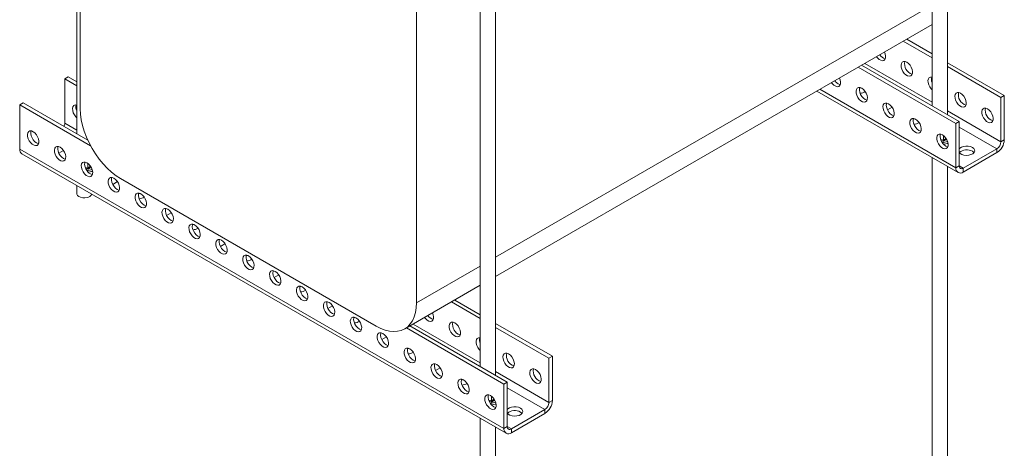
# Model space of a CAD drawing. Header units: millimetres. Extents: x 8 to 1008, y -1753 to -54.
# Tile 2 of 6: x 17 to 534, y -1460 to -1234. Entities that reach past the tile are written whole.
import ezdxf

# ---------------------------------------------------------------- set-up
doc = ezdxf.new("R2010")
doc.units = ezdxf.units.MM

msp = doc.modelspace()

# ---------------------------------------------------------------- linework, layer by layer
at = {"color": 7, "linetype": 'Continuous', "lineweight": 15}
for p, q in [((496.55, -1074.89), (496.55, -1279.62)), ((504.55, -1284.23), (504.55, -1079.51)), ((46.83, -1089.59), (46.83, -1294.31)), ((48.71, -1125.96), (48.71, -1281.1)), ((258.96, -1212.05), (258.96, -1416.77)), ((266.96, -1421.39), (266.96, -1216.67)), ((225.48, -1383.15), (225.48, -1228.01)), ((266.96, -1369.36), (496.55, -1236.82)), ((481.4, -1245.56), (496.55, -1254.31)), ((483.17, -1244.54), (496.55, -1252.27)), ((504.55, -1256.88), (534.49, -1274.17)), ((457.71, -1259.24), (509.03, -1288.86)), ((459.48, -1258.22), (510.8, -1287.84)), ((504.55, -1258.92), (532.72, -1275.19)), ((42.34, -1264.37), (40.57, -1265.39)), ((40.57, -1265.39), (46.83, -1269)), ((40.57, -1265.39), (40.57, -1288.66)), ((42.34, -1264.37), (46.83, -1266.96)), ((435.95, -1271.8), (510.17, -1314.65)), ((18.65, -1278.05), (16.89, -1279.07)), ((18.65, -1278.05), (52.69, -1297.69)), ((534.49, -1274.17), (532.72, -1275.19)), ((532.72, -1275.19), (532.72, -1298.46)), ((534.49, -1274.17), (534.49, -1297.44)), ((16.89, -1279.07), (54.11, -1300.55)), ((16.89, -1302.34), (16.89, -1279.07)), ((473.07, -1281.67), (475.52, -1280.25)), ((510.8, -1287.84), (509.03, -1288.86)), ((509.03, -1312.14), (509.03, -1288.86)), ((510.8, -1311.11), (510.8, -1287.84)), ((26.9, -1299), (26.32, -1299.34)), ((502.49, -1297.6), (502.49, -1295.14)), ((532.72, -1298.46), (534.49, -1297.44)), ((16.89, -1302.34), (271.44, -1449.29)), ((37.49, -1304.52), (39.94, -1303.11)), ((530.6, -1302.13), (512.92, -1312.34)), ((530.6, -1304.18), (512.92, -1314.38)), ((530.6, -1304.18), (530.6, -1302.13)), ((18.03, -1304.86), (272.58, -1451.81)), ((496.55, -1306.79), (496.55, -1560.01)), ((52.77, -1312.29), (52.77, -1309.84)), ((504.55, -1565.21), (504.55, -1311.41)), ((509.03, -1312.14), (510.8, -1311.11)), ((512.92, -1312.34), (512.92, -1314.38)), ((65.78, -1320.85), (68.23, -1319.44)), ((69.92, -1317.85), (204.27, -1395.4)), ((46.83, -1321.48), (46.83, -1325.61)), ((94.06, -1337.18), (96.51, -1335.77)), ((122.35, -1353.51), (124.8, -1352.1)), ((150.63, -1369.84), (153.08, -1368.42)), ((219.27, -1396.89), (258.96, -1373.98)), ((245.58, -1381.7), (258.96, -1389.42)), ((178.92, -1386.17), (181.37, -1384.75)), ((243.81, -1382.72), (258.96, -1391.46)), ((220.13, -1396.39), (271.44, -1426.02)), ((221.89, -1395.37), (273.21, -1425)), ((266.96, -1394.04), (296.9, -1411.32)), ((266.96, -1396.08), (295.13, -1412.35)), ((207.2, -1402.49), (209.65, -1401.08)), ((296.9, -1411.32), (295.13, -1412.35)), ((295.13, -1412.35), (295.13, -1435.62)), ((296.9, -1411.32), (296.9, -1434.6)), ((235.48, -1418.82), (237.93, -1417.41)), ((273.21, -1425), (271.44, -1426.02)), ((271.44, -1449.29), (271.44, -1426.02)), ((273.21, -1448.27), (273.21, -1425)), ((264.9, -1434.75), (264.9, -1432.3)), ((295.13, -1435.62), (296.9, -1434.6)), ((258.96, -1443.94), (258.96, -1715.98)), ((293.01, -1439.29), (275.33, -1449.5)), ((293.01, -1441.33), (275.33, -1451.54)), ((293.01, -1441.33), (293.01, -1439.29)), ((266.96, -1715.98), (266.96, -1448.56)), ((271.44, -1449.29), (273.21, -1448.27)), ((275.33, -1449.5), (275.33, -1451.54))]:
    msp.add_line(p, q, dxfattribs=at)
at = {"color": 8, "linetype": 'Continuous', "lineweight": 15}
for p, q in [((266.96, -1359.21), (496.55, -1226.67)), ((461.25, -1257.2), (496.55, -1277.58)), ((437.56, -1270.87), (509.03, -1312.14)), ((504.55, -1282.2), (532.72, -1298.46)), ((40.57, -1288.66), (46.83, -1292.27)), ((510.8, -1290.7), (530.6, -1302.13)), ((501.1, -1297.27), (502.49, -1297.6)), ((502.49, -1297.6), (503.85, -1296.66)), ((504.1, -1297.13), (502.59, -1298.22)), ((51.38, -1311.97), (52.77, -1312.29)), ((52.77, -1312.29), (54.14, -1311.36)), ((54.38, -1311.83), (52.87, -1312.92)), ((510.8, -1311.11), (512.92, -1312.34)), ((225.48, -1383.15), (258.96, -1363.83)), ((223.66, -1394.36), (258.96, -1414.73)), ((266.96, -1419.35), (295.13, -1435.62)), ((273.21, -1427.86), (293.01, -1439.29)), ((263.51, -1434.43), (264.9, -1434.75)), ((264.9, -1434.75), (266.27, -1433.82)), ((266.51, -1434.29), (265, -1435.38)), ((273.21, -1448.27), (275.33, -1449.5))]:
    msp.add_line(p, q, dxfattribs=at)
at = {"color": 7, "linetype": 'Continuous', "lineweight": 15, "flags": 128}
for points in [[(467.31, -1253.7), (467.78, -1254.3), (468.63, -1255.1), (469.53, -1255.61), (470.39, -1255.8), (471.13, -1255.65), (471.68, -1255.16), (472.01, -1254.39), (472.08, -1253.39), (471.88, -1252.27), (471.51, -1251.28)], [(483.22, -1256.62), (482.34, -1256.26), (481.53, -1256.24), (480.87, -1256.57), (480.43, -1257.2), (480.23, -1258.1), (480.29, -1259.17), (480.62, -1260.32), (481.18, -1261.45), (481.92, -1262.46), (482.78, -1263.26), (483.67, -1263.78), (484.53, -1263.97), (485.27, -1263.81), (485.83, -1263.33), (486.15, -1262.55), (486.22, -1261.56), (486.02, -1260.43), (485.57, -1259.28), (484.92, -1258.2), (484.11, -1257.28), (483.22, -1256.62)], [(443.62, -1267.38), (444.09, -1267.97), (444.95, -1268.77), (445.84, -1269.29), (446.7, -1269.48), (447.44, -1269.32), (448, -1268.84), (448.32, -1268.06), (448.39, -1267.07), (448.19, -1265.95), (447.82, -1264.95)], [(448.21, -1268.44), (448.05, -1268.41), (447.16, -1268.05)], [(496.55, -1264.44), (496.48, -1264.42), (495.67, -1264.41), (495.02, -1264.73), (494.57, -1265.37), (494.37, -1266.26), (494.44, -1267.33), (494.76, -1268.48), (495.32, -1269.62), (496.06, -1270.63), (496.55, -1271.12)], [(459.54, -1270.29), (458.65, -1269.93), (457.84, -1269.92), (457.19, -1270.24), (456.74, -1270.88), (456.54, -1271.77), (456.61, -1272.84), (456.93, -1273.99), (457.49, -1275.13), (458.23, -1276.14), (459.09, -1276.94), (459.98, -1277.45), (460.84, -1277.64), (461.58, -1277.49), (462.14, -1277), (462.47, -1276.23), (462.53, -1275.23), (462.33, -1274.11), (461.88, -1272.95), (461.23, -1271.87), (460.42, -1270.96), (459.54, -1270.29)], [(461.3, -1276.21), (460.42, -1275.55), (459.61, -1274.63), (458.95, -1273.55), (458.51, -1272.39), (458.31, -1271.27), (458.37, -1270.28), (458.49, -1269.9)], [(458.42, -1270.09), (458.91, -1270.13), (459.35, -1270.19)], [(511.51, -1272.95), (510.62, -1272.59), (509.81, -1272.57), (509.16, -1272.9), (508.71, -1273.53), (508.51, -1274.43), (508.58, -1275.5), (508.9, -1276.65), (509.46, -1277.78), (510.2, -1278.79), (511.06, -1279.59), (511.96, -1280.11), (512.81, -1280.29), (513.55, -1280.14), (514.11, -1279.65), (514.44, -1278.88), (514.5, -1277.89), (514.31, -1276.76), (513.86, -1275.61), (513.2, -1274.53), (512.39, -1273.61), (511.51, -1272.95)], [(462.35, -1276.6), (462.19, -1276.57), (461.3, -1276.21)], [(473.68, -1278.46), (472.79, -1278.1), (471.98, -1278.08), (471.33, -1278.41), (470.88, -1279.04), (470.68, -1279.94), (470.75, -1281.01), (471.07, -1282.16), (471.63, -1283.29), (472.37, -1284.3), (473.23, -1285.1), (474.13, -1285.62), (474.98, -1285.81), (475.72, -1285.65), (476.28, -1285.16), (476.61, -1284.39), (476.67, -1283.4), (476.47, -1282.27), (476.03, -1281.12), (475.37, -1280.04), (474.56, -1279.12), (473.68, -1278.46)], [(475.45, -1284.38), (474.56, -1283.71), (473.75, -1282.8), (473.1, -1281.71), (472.65, -1280.56), (472.45, -1279.44), (472.52, -1278.44), (472.63, -1278.07)], [(46.83, -1279.14), (46.76, -1279.12), (45.95, -1279.1), (45.3, -1279.43), (44.85, -1280.06), (44.65, -1280.96), (44.72, -1282.03), (45.04, -1283.18), (45.6, -1284.31), (46.34, -1285.32), (46.83, -1285.81)], [(48.71, -1281.1), (48.84, -1283.92), (49.24, -1286.86), (49.9, -1289.88), (50.81, -1292.95), (51.96, -1296.01), (53.33, -1299.05), (54.92, -1302.01), (56.69, -1304.87), (58.63, -1307.58), (60.72, -1310.11), (62.91, -1312.43), (65.2, -1314.51), (67.54, -1316.32), (69.92, -1317.85)], [(525.65, -1281.11), (524.76, -1280.75), (523.96, -1280.74), (523.3, -1281.06), (522.85, -1281.7), (522.65, -1282.59), (522.72, -1283.66), (523.05, -1284.81), (523.61, -1285.94), (524.35, -1286.95), (525.2, -1287.75), (526.1, -1288.27), (526.95, -1288.46), (527.69, -1288.3), (528.25, -1287.82), (528.58, -1287.04), (528.65, -1286.05), (528.45, -1284.93), (528, -1283.77), (527.34, -1282.69), (526.54, -1281.77), (525.65, -1281.11)], [(476.49, -1284.76), (476.33, -1284.73), (475.45, -1284.38)], [(487.82, -1286.62), (486.93, -1286.26), (486.13, -1286.25), (485.47, -1286.57), (485.02, -1287.21), (484.82, -1288.1), (484.89, -1289.17), (485.22, -1290.32), (485.78, -1291.45), (486.52, -1292.46), (487.37, -1293.26), (488.27, -1293.78), (489.12, -1293.97), (489.86, -1293.81), (490.42, -1293.33), (490.75, -1292.55), (490.82, -1291.56), (490.62, -1290.44), (490.17, -1289.28), (489.51, -1288.2), (488.71, -1287.29), (487.82, -1286.62)], [(489.59, -1292.54), (488.7, -1291.87), (487.89, -1290.96), (487.24, -1289.88), (486.79, -1288.72), (486.59, -1287.6), (486.66, -1286.61), (486.77, -1286.23)], [(486.71, -1286.42), (487.2, -1286.46), (487.63, -1286.52)], [(23.96, -1293.15), (23.07, -1292.79), (22.26, -1292.78), (21.61, -1293.1), (21.16, -1293.74), (20.96, -1294.63), (21.03, -1295.7), (21.35, -1296.85), (21.91, -1297.99), (22.65, -1299), (23.51, -1299.79), (24.41, -1300.31), (25.26, -1300.5), (26, -1300.35), (26.56, -1299.86), (26.89, -1299.09), (26.95, -1298.09), (26.75, -1296.97), (26.31, -1295.81), (25.65, -1294.73), (24.84, -1293.82), (23.96, -1293.15)], [(25.73, -1299.07), (24.84, -1298.41), (24.03, -1297.49), (23.38, -1296.41), (22.93, -1295.25), (22.73, -1294.13), (22.8, -1293.14), (22.91, -1292.76)], [(490.64, -1292.93), (490.47, -1292.9), (489.59, -1292.54)], [(26.77, -1299.46), (26.61, -1299.43), (25.73, -1299.07)], [(501.96, -1294.78), (501.08, -1294.43), (500.27, -1294.41), (499.61, -1294.73), (499.16, -1295.37), (498.96, -1296.27), (499.03, -1297.34), (499.36, -1298.49), (499.92, -1299.62), (500.66, -1300.63), (501.51, -1301.43), (502.41, -1301.94), (503.27, -1302.13), (504.01, -1301.98), (504.56, -1301.49), (504.89, -1300.72), (504.96, -1299.73), (504.76, -1298.6), (504.31, -1297.45), (503.65, -1296.36), (502.85, -1295.45), (501.96, -1294.78)], [(503.73, -1300.7), (502.84, -1300.04), (502.04, -1299.12), (501.38, -1298.04), (500.93, -1296.89), (500.73, -1295.76), (500.8, -1294.77), (500.91, -1294.4)], [(38.1, -1301.32), (37.21, -1300.96), (36.41, -1300.94), (35.75, -1301.27), (35.3, -1301.9), (35.1, -1302.8), (35.17, -1303.87), (35.5, -1305.02), (36.06, -1306.15), (36.8, -1307.16), (37.65, -1307.96), (38.55, -1308.48), (39.4, -1308.67), (40.14, -1308.51), (40.7, -1308.02), (41.03, -1307.25), (41.1, -1306.26), (40.9, -1305.13), (40.45, -1303.98), (39.79, -1302.9), (38.99, -1301.98), (38.1, -1301.32)], [(39.87, -1307.24), (38.98, -1306.57), (38.17, -1305.66), (37.52, -1304.57), (37.07, -1303.42), (36.87, -1302.29), (36.94, -1301.3), (37.05, -1300.93)], [(504.78, -1301.09), (504.62, -1301.06), (503.73, -1300.7)], [(517.69, -1301.42), (516.68, -1300.99), (515.48, -1300.74), (514.21, -1300.72), (512.99, -1300.91), (511.92, -1301.3), (511.09, -1301.85), (510.8, -1302.17)], [(510.82, -1304.18), (511.27, -1304.61), (512.17, -1305.13), (513.29, -1305.47), (514.53, -1305.61), (515.79, -1305.52), (516.95, -1305.23), (517.91, -1304.76), (518.58, -1304.14), (518.91, -1303.43), (518.87, -1302.7), (518.45, -1302.01), (517.69, -1301.42), (517.69, -1301.42)], [(517.69, -1303.46), (518.45, -1304.05), (518.55, -1304.18)], [(40.92, -1307.62), (40.75, -1307.59), (39.87, -1307.24)], [(52.24, -1309.48), (51.36, -1309.12), (50.55, -1309.11), (49.89, -1309.43), (49.44, -1310.07), (49.24, -1310.96), (49.31, -1312.03), (49.64, -1313.18), (50.2, -1314.31), (50.94, -1315.32), (51.79, -1316.12), (52.69, -1316.64), (53.55, -1316.83), (54.29, -1316.67), (54.84, -1316.19), (55.17, -1315.41), (55.24, -1314.42), (55.04, -1313.3), (54.59, -1312.14), (53.93, -1311.06), (53.13, -1310.15), (52.24, -1309.48)], [(54.01, -1315.4), (53.12, -1314.73), (52.32, -1313.82), (51.66, -1312.74), (51.21, -1311.58), (51.01, -1310.46), (51.08, -1309.47), (51.19, -1309.09)], [(55.06, -1315.79), (54.9, -1315.76), (54.01, -1315.4)], [(66.38, -1317.64), (65.5, -1317.29), (64.69, -1317.27), (64.03, -1317.59), (63.59, -1318.23), (63.39, -1319.12), (63.45, -1320.19), (63.78, -1321.35), (64.34, -1322.48), (65.08, -1323.49), (65.94, -1324.29), (66.83, -1324.8), (67.69, -1324.99), (68.43, -1324.84), (68.99, -1324.35), (69.31, -1323.58), (69.38, -1322.58), (69.18, -1321.46), (68.73, -1320.31), (68.08, -1319.22), (67.27, -1318.31), (66.38, -1317.64)], [(68.15, -1323.56), (67.27, -1322.9), (66.46, -1321.98), (65.8, -1320.9), (65.35, -1319.75), (65.15, -1318.62), (65.22, -1317.63), (65.34, -1317.26)], [(69.2, -1323.95), (69.04, -1323.92), (68.15, -1323.56)], [(46.83, -1325.61), (46.88, -1325.99), (47.26, -1326.65), (47.95, -1327.21), (48.89, -1327.63), (50.01, -1327.87), (51.2, -1327.91), (52.36, -1327.74)], [(80.53, -1325.81), (79.64, -1325.45), (78.83, -1325.43), (78.18, -1325.76), (77.73, -1326.4), (77.53, -1327.29), (77.6, -1328.36), (77.92, -1329.51), (78.48, -1330.64), (79.22, -1331.65), (80.08, -1332.45), (80.97, -1332.97), (81.83, -1333.16), (82.57, -1333), (83.13, -1332.52), (83.46, -1331.74), (83.52, -1330.75), (83.32, -1329.63), (82.88, -1328.47), (82.22, -1327.39), (81.41, -1326.47), (80.53, -1325.81)], [(82.29, -1331.73), (81.41, -1331.06), (80.6, -1330.15), (79.94, -1329.06), (79.5, -1327.91), (79.3, -1326.79), (79.36, -1325.79), (79.48, -1325.42)], [(79.41, -1325.61), (79.9, -1325.65), (80.34, -1325.71)], [(83.34, -1332.12), (83.18, -1332.09), (82.29, -1331.73)], [(94.67, -1333.97), (93.78, -1333.61), (92.98, -1333.6), (92.32, -1333.92), (91.87, -1334.56), (91.67, -1335.45), (91.74, -1336.52), (92.07, -1337.67), (92.62, -1338.81), (93.36, -1339.82), (94.22, -1340.62), (95.12, -1341.13), (95.97, -1341.32), (96.71, -1341.17), (97.27, -1340.68), (97.6, -1339.91), (97.66, -1338.91), (97.47, -1337.79), (97.02, -1336.63), (96.36, -1335.55), (95.55, -1334.64), (94.67, -1333.97)], [(96.44, -1339.89), (95.55, -1339.23), (94.74, -1338.31), (94.09, -1337.23), (93.64, -1336.07), (93.44, -1334.95), (93.51, -1333.96), (93.62, -1333.58)], [(97.48, -1340.28), (97.32, -1340.25), (96.44, -1339.89)], [(108.81, -1342.14), (107.92, -1341.78), (107.12, -1341.76), (106.46, -1342.09), (106.01, -1342.72), (105.81, -1343.62), (105.88, -1344.69), (106.21, -1345.84), (106.77, -1346.97), (107.51, -1347.98), (108.36, -1348.78), (109.26, -1349.3), (110.11, -1349.49), (110.85, -1349.33), (111.41, -1348.84), (111.74, -1348.07), (111.81, -1347.08), (111.61, -1345.95), (111.16, -1344.8), (110.5, -1343.72), (109.7, -1342.8), (108.81, -1342.14)], [(110.58, -1348.06), (109.69, -1347.39), (108.89, -1346.48), (108.23, -1345.39), (107.78, -1344.24), (107.58, -1343.12), (107.65, -1342.12), (107.76, -1341.75)], [(107.7, -1341.94), (108.19, -1341.97), (108.62, -1342.04)], [(111.63, -1348.44), (111.46, -1348.41), (110.58, -1348.06)], [(122.95, -1350.3), (122.07, -1349.94), (121.26, -1349.93), (120.6, -1350.25), (120.15, -1350.89), (119.96, -1351.78), (120.02, -1352.85), (120.35, -1354), (120.91, -1355.13), (121.65, -1356.14), (122.5, -1356.94), (123.4, -1357.46), (124.26, -1357.65), (125, -1357.49), (125.55, -1357.01), (125.88, -1356.23), (125.95, -1355.24), (125.75, -1354.12), (125.3, -1352.96), (124.65, -1351.88), (123.84, -1350.97), (122.95, -1350.3)], [(124.72, -1356.22), (123.83, -1355.55), (123.03, -1354.64), (122.37, -1353.56), (121.92, -1352.4), (121.72, -1351.28), (121.79, -1350.29), (121.9, -1349.91)], [(125.77, -1356.61), (125.61, -1356.58), (124.72, -1356.22)], [(137.09, -1358.46), (136.21, -1358.11), (135.4, -1358.09), (134.74, -1358.41), (134.3, -1359.05), (134.1, -1359.95), (134.16, -1361.02), (134.49, -1362.17), (135.05, -1363.3), (135.79, -1364.31), (136.65, -1365.11), (137.54, -1365.62), (138.4, -1365.81), (139.14, -1365.66), (139.7, -1365.17), (140.02, -1364.4), (140.09, -1363.41), (139.89, -1362.28), (139.44, -1361.13), (138.79, -1360.04), (137.98, -1359.13), (137.09, -1358.46)], [(138.86, -1364.38), (137.98, -1363.72), (137.17, -1362.8), (136.51, -1361.72), (136.06, -1360.57), (135.87, -1359.44), (135.93, -1358.45), (136.05, -1358.08)], [(135.98, -1358.26), (136.47, -1358.3), (136.91, -1358.36)], [(139.91, -1364.77), (139.75, -1364.74), (138.86, -1364.38)], [(151.24, -1366.63), (150.35, -1366.27), (149.54, -1366.25), (148.89, -1366.58), (148.44, -1367.22), (148.24, -1368.11), (148.31, -1369.18), (148.63, -1370.33), (149.19, -1371.46), (149.93, -1372.47), (150.79, -1373.27), (151.68, -1373.79), (152.54, -1373.98), (153.28, -1373.82), (153.84, -1373.34), (154.17, -1372.56), (154.23, -1371.57), (154.03, -1370.45), (153.59, -1369.29), (152.93, -1368.21), (152.12, -1367.29), (151.24, -1366.63)], [(153, -1372.55), (152.12, -1371.88), (151.31, -1370.97), (150.65, -1369.89), (150.21, -1368.73), (150.01, -1367.61), (150.07, -1366.61), (150.19, -1366.24)], [(154.05, -1372.94), (153.89, -1372.91), (153, -1372.55)], [(165.38, -1374.79), (164.49, -1374.44), (163.69, -1374.42), (163.03, -1374.74), (162.58, -1375.38), (162.38, -1376.27), (162.45, -1377.34), (162.78, -1378.5), (163.33, -1379.63), (164.07, -1380.64), (164.93, -1381.44), (165.83, -1381.95), (166.68, -1382.14), (167.42, -1381.99), (167.98, -1381.5), (168.31, -1380.73), (168.38, -1379.73), (168.18, -1378.61), (167.73, -1377.46), (167.07, -1376.37), (166.26, -1375.46), (165.38, -1374.79)], [(167.15, -1380.71), (166.26, -1380.05), (165.45, -1379.13), (164.8, -1378.05), (164.35, -1376.89), (164.15, -1375.77), (164.22, -1374.78), (164.33, -1374.41)], [(164.27, -1374.59), (164.75, -1374.63), (165.19, -1374.69)], [(168.19, -1381.1), (168.03, -1381.07), (167.15, -1380.71)], [(179.52, -1382.96), (178.64, -1382.6), (177.83, -1382.58), (177.17, -1382.91), (176.72, -1383.54), (176.52, -1384.44), (176.59, -1385.51), (176.92, -1386.66), (177.48, -1387.79), (178.22, -1388.8), (179.07, -1389.6), (179.97, -1390.12), (180.82, -1390.31), (181.56, -1390.15), (182.12, -1389.66), (182.45, -1388.89), (182.52, -1387.9), (182.32, -1386.77), (181.87, -1385.62), (181.21, -1384.54), (180.41, -1383.62), (179.52, -1382.96)], [(181.29, -1388.88), (180.4, -1388.21), (179.6, -1387.3), (178.94, -1386.21), (178.49, -1385.06), (178.29, -1383.94), (178.36, -1382.94), (178.47, -1382.57)], [(204.27, -1395.4), (206.64, -1396.62), (208.99, -1397.52), (211.28, -1398.07), (213.47, -1398.29), (215.56, -1398.17), (217.5, -1397.7), (219.27, -1396.89), (220.85, -1395.76), (222.23, -1394.31), (223.38, -1392.57), (224.29, -1390.56), (224.95, -1388.3), (225.35, -1385.82), (225.48, -1383.15)], [(182.34, -1389.26), (182.17, -1389.23), (181.29, -1388.88)], [(193.66, -1391.12), (192.78, -1390.76), (191.97, -1390.75), (191.31, -1391.07), (190.87, -1391.71), (190.67, -1392.6), (190.73, -1393.67), (191.06, -1394.82), (191.62, -1395.95), (192.36, -1396.96), (193.22, -1397.76), (194.11, -1398.28), (194.97, -1398.47), (195.71, -1398.31), (196.27, -1397.83), (196.59, -1397.05), (196.66, -1396.06), (196.46, -1394.94), (196.01, -1393.78), (195.36, -1392.7), (194.55, -1391.79), (193.66, -1391.12)], [(195.43, -1397.04), (194.55, -1396.37), (193.74, -1395.46), (193.08, -1394.38), (192.63, -1393.22), (192.43, -1392.1), (192.5, -1391.11), (192.61, -1390.73)], [(192.55, -1390.92), (193.04, -1390.96), (193.48, -1391.02)], [(229.72, -1390.86), (230.19, -1391.45), (231.05, -1392.25), (231.94, -1392.77), (232.8, -1392.96), (233.54, -1392.8), (234.1, -1392.32), (234.42, -1391.54), (234.49, -1390.55), (234.29, -1389.43), (233.92, -1388.43)], [(196.48, -1397.43), (196.32, -1397.4), (195.43, -1397.04)], [(245.64, -1393.77), (244.75, -1393.42), (243.94, -1393.4), (243.29, -1393.72), (242.84, -1394.36), (242.64, -1395.25), (242.71, -1396.32), (243.03, -1397.48), (243.59, -1398.61), (244.33, -1399.62), (245.19, -1400.42), (246.08, -1400.93), (246.94, -1401.12), (247.68, -1400.97), (248.24, -1400.48), (248.57, -1399.71), (248.63, -1398.71), (248.43, -1397.59), (247.98, -1396.44), (247.33, -1395.35), (246.52, -1394.44), (245.64, -1393.77)], [(207.81, -1399.28), (206.92, -1398.93), (206.11, -1398.91), (205.46, -1399.23), (205.01, -1399.87), (204.81, -1400.77), (204.88, -1401.84), (205.2, -1402.99), (205.76, -1404.12), (206.5, -1405.13), (207.36, -1405.93), (208.25, -1406.44), (209.11, -1406.63), (209.85, -1406.48), (210.41, -1405.99), (210.74, -1405.22), (210.8, -1404.23), (210.6, -1403.1), (210.15, -1401.95), (209.5, -1400.86), (208.69, -1399.95), (207.81, -1399.28)], [(209.57, -1405.2), (208.69, -1404.54), (207.88, -1403.62), (207.22, -1402.54), (206.78, -1401.39), (206.58, -1400.26), (206.64, -1399.27), (206.76, -1398.9)], [(258.96, -1401.6), (258.89, -1401.58), (258.08, -1401.56), (257.43, -1401.89), (256.98, -1402.53), (256.78, -1403.42), (256.85, -1404.49), (257.17, -1405.64), (257.73, -1406.77), (258.47, -1407.78), (258.96, -1408.28)], [(210.62, -1405.59), (210.46, -1405.56), (209.57, -1405.2)], [(221.95, -1407.45), (221.06, -1407.09), (220.25, -1407.07), (219.6, -1407.4), (219.15, -1408.04), (218.95, -1408.93), (219.02, -1410), (219.34, -1411.15), (219.9, -1412.28), (220.64, -1413.29), (221.5, -1414.09), (222.4, -1414.61), (223.25, -1414.8), (223.99, -1414.64), (224.55, -1414.16), (224.88, -1413.38), (224.94, -1412.39), (224.74, -1411.27), (224.3, -1410.11), (223.64, -1409.03), (222.83, -1408.11), (221.95, -1407.45)], [(223.72, -1413.37), (222.83, -1412.7), (222.02, -1411.79), (221.37, -1410.71), (220.92, -1409.55), (220.72, -1408.43), (220.79, -1407.43), (220.9, -1407.06)], [(220.83, -1407.25), (221.32, -1407.29), (221.76, -1407.35)], [(273.92, -1410.1), (273.03, -1409.74), (272.23, -1409.73), (271.57, -1410.05), (271.12, -1410.69), (270.92, -1411.58), (270.99, -1412.65), (271.32, -1413.8), (271.88, -1414.94), (272.62, -1415.95), (273.47, -1416.75), (274.37, -1417.26), (275.22, -1417.45), (275.96, -1417.3), (276.52, -1416.81), (276.85, -1416.04), (276.92, -1415.04), (276.72, -1413.92), (276.27, -1412.76), (275.61, -1411.68), (274.81, -1410.77), (273.92, -1410.1)], [(224.76, -1413.76), (224.6, -1413.73), (223.72, -1413.37)], [(236.09, -1415.61), (235.2, -1415.26), (234.4, -1415.24), (233.74, -1415.56), (233.29, -1416.2), (233.09, -1417.09), (233.16, -1418.16), (233.49, -1419.32), (234.05, -1420.45), (234.79, -1421.46), (235.64, -1422.26), (236.54, -1422.77), (237.39, -1422.96), (238.13, -1422.81), (238.69, -1422.32), (239.02, -1421.55), (239.09, -1420.55), (238.89, -1419.43), (238.44, -1418.28), (237.78, -1417.19), (236.98, -1416.28), (236.09, -1415.61)], [(237.86, -1421.53), (236.97, -1420.87), (236.16, -1419.95), (235.51, -1418.87), (235.06, -1417.72), (234.86, -1416.59), (234.93, -1415.6), (235.04, -1415.23)], [(288.06, -1418.27), (287.18, -1417.91), (286.37, -1417.89), (285.71, -1418.22), (285.26, -1418.85), (285.07, -1419.75), (285.13, -1420.82), (285.46, -1421.97), (286.02, -1423.1), (286.76, -1424.11), (287.61, -1424.91), (288.51, -1425.43), (289.37, -1425.62), (290.11, -1425.46), (290.66, -1424.97), (290.99, -1424.2), (291.06, -1423.21), (290.86, -1422.08), (290.41, -1420.93), (289.75, -1419.85), (288.95, -1418.93), (288.06, -1418.27)], [(238.91, -1421.92), (238.74, -1421.89), (237.86, -1421.53)], [(250.23, -1423.78), (249.35, -1423.42), (248.54, -1423.4), (247.88, -1423.73), (247.43, -1424.36), (247.23, -1425.26), (247.3, -1426.33), (247.63, -1427.48), (248.19, -1428.61), (248.93, -1429.62), (249.78, -1430.42), (250.68, -1430.94), (251.54, -1431.13), (252.28, -1430.97), (252.83, -1430.48), (253.16, -1429.71), (253.23, -1428.72), (253.03, -1427.59), (252.58, -1426.44), (251.92, -1425.36), (251.12, -1424.44), (250.23, -1423.78)], [(252, -1429.7), (251.11, -1429.03), (250.31, -1428.12), (249.65, -1427.03), (249.2, -1425.88), (249, -1424.76), (249.07, -1423.76), (249.18, -1423.39)], [(249.12, -1423.58), (249.61, -1423.61), (250.05, -1423.68)], [(253.05, -1430.08), (252.89, -1430.05), (252, -1429.7)], [(264.37, -1431.94), (263.49, -1431.58), (262.68, -1431.57), (262.02, -1431.89), (261.58, -1432.53), (261.38, -1433.42), (261.44, -1434.49), (261.77, -1435.64), (262.33, -1436.77), (263.07, -1437.78), (263.93, -1438.58), (264.82, -1439.1), (265.68, -1439.29), (266.42, -1439.14), (266.98, -1438.65), (267.3, -1437.87), (267.37, -1436.88), (267.17, -1435.76), (266.72, -1434.6), (266.07, -1433.52), (265.26, -1432.61), (264.37, -1431.94)], [(266.14, -1437.86), (265.26, -1437.2), (264.45, -1436.28), (263.79, -1435.2), (263.34, -1434.04), (263.14, -1432.92), (263.21, -1431.93), (263.33, -1431.55)], [(267.19, -1438.25), (267.03, -1438.22), (266.14, -1437.86)], [(280.11, -1438.58), (279.09, -1438.14), (277.89, -1437.9), (276.63, -1437.87), (275.4, -1438.06), (274.33, -1438.45), (273.5, -1439.01), (273.21, -1439.32)], [(273.24, -1441.33), (273.68, -1441.77), (274.58, -1442.29), (275.7, -1442.63), (276.94, -1442.76), (278.2, -1442.68), (279.36, -1442.39), (280.32, -1441.91), (281, -1441.29), (281.32, -1440.59), (281.28, -1439.86), (280.86, -1439.17), (280.11, -1438.58), (280.11, -1438.58)], [(280.11, -1440.62), (280.86, -1441.21), (280.97, -1441.33)]]:
    msp.add_lwpolyline(points, dxfattribs=at)
at = {"color": 7, "linetype": 'Continuous', "lineweight": 15}
for centre, radius, start, end in [((473.06, -1250.22), 4.69, 211.6375, 255.5738), ((487.75, -1257.47), 5.71, 167.4355, 252.5591), ((450.34, -1262.94), 6.02, 214.5832, 238.085), ((500.82, -1265.63), 4.67, 164.6988, 203.7691), ((458.44, -1267.48), 5.46, 272.6073, 302.5645), ((516.04, -1273.8), 5.71, 167.4355, 252.5591), ((51.1, -1280.32), 4.67, 164.6988, 203.7691), ((530.18, -1281.97), 5.71, 167.4355, 252.5591), ((36.36, -1288.53), 4.22, 333.1303, 358.2151), ((486.72, -1283.81), 5.46, 272.6073, 302.5645), ((526.04, -1297.06), 8.45, 302.6055, 357.3945), ((528.12, -1298.25), 4.61, 302.6055, 357.3945), ((19.58, -1302.64), 2.71, 173.7012, 234.9867), ((514.76, -1308.62), 5.94, 60.3591, 131.511), ((511.4, -1312.52), 2.4, 170.786, 309.2033), ((512.09, -1311.32), 1.31, 170.786, 309.2033), ((52.04, -1324.74), 3.02, 276.1105, 334.1575), ((79.43, -1322.99), 5.46, 272.6073, 302.5645), ((107.71, -1339.32), 5.46, 272.6073, 302.5645), ((135.99, -1355.65), 5.46, 272.6073, 302.5645), ((164.28, -1371.98), 5.46, 272.6073, 302.5645), ((235.48, -1387.38), 4.69, 211.6375, 255.5738), ((192.56, -1388.31), 5.46, 272.6073, 302.5645), ((250.16, -1394.63), 5.71, 167.4355, 252.5591), ((263.23, -1402.78), 4.67, 164.6988, 203.7691), ((220.85, -1404.63), 5.46, 272.6073, 302.5645), ((278.45, -1410.96), 5.71, 167.4355, 252.5591), ((292.59, -1419.12), 5.71, 167.4355, 252.5591), ((249.13, -1420.96), 5.46, 272.6073, 302.5645), ((288.46, -1434.21), 8.45, 302.6055, 357.3945), ((290.53, -1435.41), 4.61, 302.6055, 357.3945), ((277.17, -1445.78), 5.94, 60.3591, 131.511), ((273.82, -1449.68), 2.4, 170.786, 309.2033), ((274.51, -1448.48), 1.31, 170.786, 309.2033)]:
    msp.add_arc(centre, radius, start, end, dxfattribs=at)
at = {"color": 8, "linetype": 'Continuous', "lineweight": 15}
for centre in [(500.69, -1285.56), (50.97, -1300.26), (263.11, -1422.72)]:
    msp.add_arc(centre, 13.37, 275.0337, 287.3159, dxfattribs=at)
for points in [[(502.59, -1298.22), (502.29, -1298.12), (501.88, -1297.98), (501.46, -1297.9), (501.35, -1297.88)], [(52.87, -1312.92), (52.57, -1312.81), (52.16, -1312.68), (51.74, -1312.6), (51.63, -1312.57)], [(265, -1435.38), (264.7, -1435.28), (264.29, -1435.14), (263.87, -1435.06), (263.76, -1435.04)]]:
    msp.add_open_spline(points, degree=3, knots=[0, 0, 0, 0, 0.738725, 1, 1, 1, 1], dxfattribs=at)
at = {"color": 7, "linetype": 'Continuous', "lineweight": 15}
for points, knots in [([(502.49, -1297.6), (502.49, -1297.64), (502.49, -1297.74), (502.52, -1297.9), (502.55, -1298.07), (502.58, -1298.17), (502.59, -1298.22), (502.59, -1298.22)], [0, 0, 0, 0, 0.2361684, 0.4713674, 0.7324146, 0.9931471, 1, 1, 1, 1]), ([(502.57, -1299.76), (502.67, -1299.75), (503.32, -1299.69), (504.11, -1299.51), (504.72, -1299.28), (504.86, -1299.23)], [0, 0, 0, 0, 0.123732, 0.805571, 1, 1, 1, 1]), ([(52.77, -1312.29), (52.77, -1312.34), (52.77, -1312.43), (52.8, -1312.6), (52.83, -1312.76), (52.86, -1312.87), (52.87, -1312.92), (52.87, -1312.92)], [0, 0, 0, 0, 0.236168, 0.471367, 0.732415, 0.993147, 1, 1, 1, 1]), ([(52.85, -1314.46), (52.95, -1314.45), (53.6, -1314.39), (54.39, -1314.21), (55, -1313.98), (55.14, -1313.93)], [0, 0, 0, 0, 0.123732, 0.805571, 1, 1, 1, 1]), ([(264.9, -1434.75), (264.9, -1434.8), (264.91, -1434.89), (264.93, -1435.06), (264.96, -1435.22), (264.99, -1435.33), (265, -1435.38), (265, -1435.38)], [0, 0, 0, 0, 0.2361684, 0.4713674, 0.7324146, 0.9931471, 1, 1, 1, 1]), ([(264.98, -1436.92), (265.08, -1436.91), (265.74, -1436.85), (266.52, -1436.67), (267.13, -1436.44), (267.27, -1436.39)], [0, 0, 0, 0, 0.1237323, 0.8055709, 1, 1, 1, 1])]:
    msp.add_open_spline(points, degree=3, knots=knots, dxfattribs=at)

doc.saveas('drawing.dxf')
